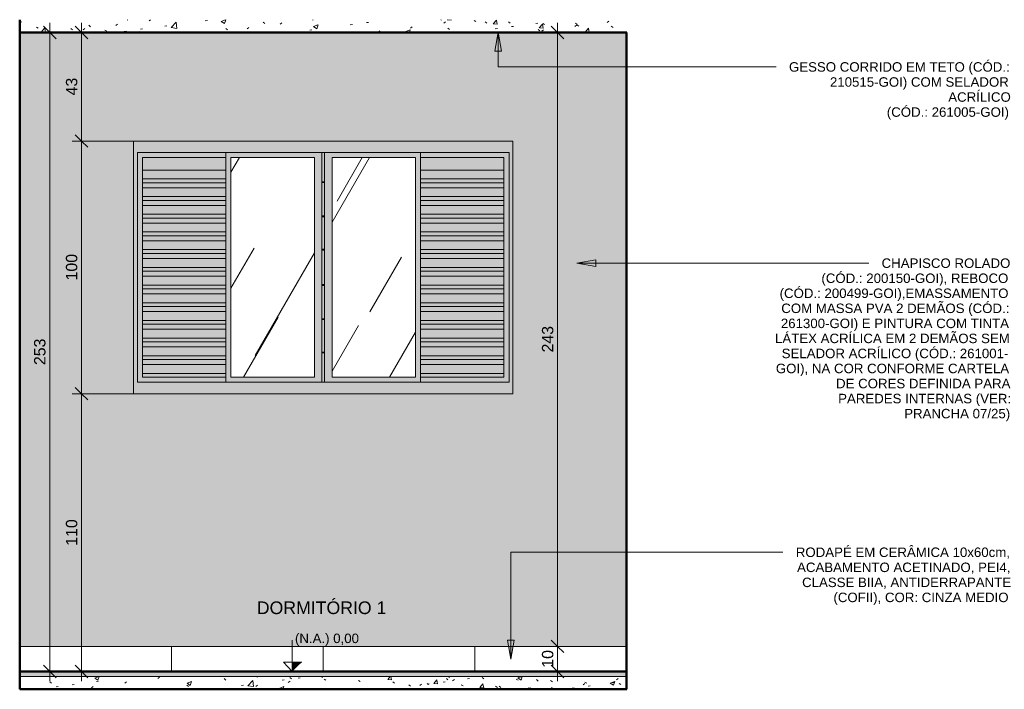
# Model space of a CAD drawing. Header units: metres. Extents: x 0.1 to 23.1, y -15.5 to 9.4.
# Tile 3 of 4: x 13.3 to 17.2, y -0.1 to 2.6. Entities that reach past the tile are written whole.
import ezdxf

# ---------------------------------------------------------------- set-up
doc = ezdxf.new("R2010")
doc.units = ezdxf.units.M
for name, color, linetype, lineweight in [('A-ANNO-DIMS', 7, 'Continuous', 9), ('A-ANNO-DIMS-25', 7, 'Continuous', 9), ('A-CLNG', 7, 'Continuous', 5), ('A-DETL-GENF', 7, 'Continuous', 5), ('A-FLOR', 7, 'Continuous', 5), ('A-FLOR-MCUT', 7, 'Continuous', 5), ('A-FLOR-PATT', 7, 'Continuous', 5), ('A-GLAZ', 7, 'Continuous', 5), ('A-WALL', 7, 'Continuous', 5), ('A-WALL-PATT', 7, 'Continuous', 5), ('G-ANNO-DIMS', 7, 'Continuous', 9), ('G-ANNO-TEXT', 7, 'Continuous', 9), ('I-WALL', 7, 'Continuous', 5)]:
    doc.layers.add(name, color=color, linetype=linetype, lineweight=lineweight)
doc.layers.add('A-DETL', color=7, linetype='Continuous', lineweight=5, true_color=0x00a600)
doc.styles.add('Arial_2', font='arial.ttf', dxfattribs={"height": 0.0375})
doc.styles.add('Arial_4', font='arial.ttf', dxfattribs={"height": 0.05})
doc.styles.add('Arial_6', font='arial.ttf', dxfattribs={"height": 0.045})
doc.dimstyles.new('Com_linha__ref__contínua__-_Cor_Vermelha_Arial_1_8mm', dxfattribs={"dimscale": 0.3048, "dimtxt": 0.045912, "dimasz": 0.164042, "dimexe": 0.123031, "dimexo": 0.123031, "dimgap": 0.012303, "dimtad": 1, "dimdec": 1, "dimlfac": 100, "dimrnd": 0.1, "dimdsep": 46, "dimtxsty": 'Arial_6', "dimblk1": 'OBLIQUE', "dimblk2": 'OBLIQUE', "dimsah": 1, "dimcen": 0.09, "dimdle": 0.123031, "dimazin": 0, "dimtfac": 1, "dimtdec": 4, "dimtix": 1, "dimtmove": 0, "dimatfit": 3, "dimfxl": 1, "dimtvp": 1, "dimtolj": 1, "dimtzin": 0, "dimarcsym": 2})
pattern_1 = [(50, (20.84092, 0), (0.1821895, -0.015938), [0.01905, -0.20955]), (355, (20.84092, 0), (-0.0352423, 0.1910586), [0.01524, -0.16764]), (100.451, (20.8561, -0.00133), (0.146942, 0.1751196), [0.01619, -0.17809]), (46.184, (20.84092, 0.0508), (0.271077, -0.0420454), [0.02857, -0.31432]), (96.636, (20.8635, 0.0473), (0.237407, 0.247433), [0.02429, -0.26714]), (351.184, (20.84092, 0.0508), (0.237406, 0.247428), [0.02286, -0.25146]), (21, (20.86632, 0.0381), (0.1516197, -0.102267), [0.01905, -0.20955]), (326, (20.86632, 0.0381), (0.0618035, 0.1841894), [0.01524, -0.16764]), (71.451, (20.87895, 0.02958), (0.213418, 0.0819242), [0.01619, -0.17809]), (37.5, (20.84092, 0), (0.00308637, 0.08455105), [0.00838, -0.15723, 0.00838, -0.1618, -0.16827]), (37.5, (20.84092, 0), (0.00308637, 0.08455105), [-0.33579, 0.00838, -0.15989]), (7.5, (20.84092, 0), (0.0668157, 0.1001782), [0.00838, -0.08865, 0.00838, -0.15342, -0.06413]), (7.5, (20.84092, 0), (0.0668157, 0.1001782), [-0.25883, 0.00838, -0.05575]), (327.5, (20.78428, 0), (0.1355866, -0.0057276), [0.00838, -0.05512, 0.00838, -0.18974, -0.26289]), (327.5, (20.78428, 0), (0.1355866, -0.0057276), [-0.26162, 0.00838, -0.25451]), (317.5, (20.75888, 0), (0.1481253, 0.0254287), [0.00838, -0.07417, 0.00838, -0.12319, -0.18669]), (317.5, (20.75888, 0), (0.1481253, 0.0254287), [-0.21412, 0.00838, -0.17831])]
pattern_2 = [(60, (0, 0), (-0.39503, 1.81578), [0.25, -0.5]), (60, (0.5, 0.475), (-0.29707, 0.835465), [0.75, -1.25]), (60, (2.5, 3.75), (-0.55998, 1.68008), [1.25, -2.825]), (60, (-4.25, -5.825), (-1.8755, 2.9015), [2.5, -5]), (60, (-7.5, -13.65), (-0.78175, 6.196), [2.75, -5.25]), (60, (30.95, 63.65), (-1.04766, 2.8854), [3.75, -7.5]), (60, (0.25, 5), (-0.8698, 1.74348), [1.75, -5]), (60, (-75.75, -164), (-0.03008, 2.2979), [1.5, -1.875]), (60, (0.375, 0.575), (-2.2478, 2.8566), [2, -3]), (60, (-30.85, 58.625), (0.093477, -1.988093), [1.25, -2.875]), (60, (2.5, 2.825), (-0.39503, 1.81578), [0.25, -0.5]), (60, (-0.5, 0.475), (-0.29707, 0.835465), [0.75, -1.25]), (60, (2.5, -3.75), (-0.55998, 1.68008), [1.25, -2.825]), (60, (4.25, -5.825), (-1.8755, 2.9015), [2.5, -5]), (60, (-7.5, 13.65), (-0.7817, 6.196), [2.75, -5.25]), (60, (-30.95, -63.65), (-1.04766, 2.8854), [3.75, -7.5]), (60, (0.25, -5), (-0.8698, 1.74348), [1.75, -5]), (60, (-75.75, 164), (-0.03008, 2.2979), [1.5, -1.875]), (60, (-0.375, -0.575), (-2.2478, 2.8566), [2, -3]), (60, (-30.85, -58.625), (0.093477, -1.988093), [1.25, -2.875])]

# ---------------------------------------------------------------- blocks, each defined once
blk = doc.blocks.new('JANELA DE CORRE_2767305-4a0')
at = {"layer": 'A-GLAZ', "true_color": 0xfffffe}
h = blk.add_hatch(color=7, dxfattribs=at)
h.paths.add_polyline_path([(-7.0936, 1.1), (-5.5936, 1.1), (-5.5936, 2.1), (-7.0936, 2.1), (-7.0936, 1.12)])
h.paths.add_polyline_path([(-6.3086, 1.145), (-7.0786, 1.145), (-7.0786, 2.055), (-5.6086, 2.055), (-5.6086, 1.145), (-5.9786, 1.145)])
for points in [[(-7.0586, 1.145), (-6.7286, 1.145), (-6.7286, 1.165), (-7.0586, 1.165), (-7.0586, 2.035), (-6.7286, 2.035), (-6.7286, 2.055), (-7.0786, 2.055), (-7.0786, 1.145), (-7.0701, 1.145)], [(-6.7286, 1.985), (-6.7286, 2.035), (-7.0586, 2.035), (-7.0586, 1.985), (-6.7786, 1.985)], [(-5.9586, 1.145), (-5.6086, 1.145), (-5.6086, 2.055), (-5.9586, 2.055), (-5.9586, 2.035), (-5.6286, 2.035), (-5.6286, 1.165), (-5.9586, 1.165)], [(-5.6319, 1.985), (-5.6286, 1.985), (-5.6286, 2.035), (-5.9586, 2.035), (-5.9586, 1.985), (-5.6786, 1.985)], [(-6.7286, 1.95), (-6.7286, 1.985), (-7.0586, 1.985), (-7.0586, 1.95), (-6.8136, 1.95)], [(-6.7286, 1.935), (-6.7286, 1.95), (-7.0586, 1.95), (-7.0586, 1.935), (-6.8286, 1.935)], [(-5.6436, 1.95), (-5.6286, 1.95), (-5.6286, 1.985), (-5.9586, 1.985), (-5.9586, 1.95), (-5.7136, 1.95)], [(-5.6286, 1.935), (-5.6286, 1.95), (-5.9586, 1.95), (-5.9586, 1.935), (-5.6486, 1.935)], [(-6.8486, 1.915), (-6.7286, 1.915), (-6.7286, 1.935), (-7.0586, 1.935), (-7.0586, 1.915), (-6.9438, 1.915)], [(-6.9438, 1.88), (-6.7286, 1.88), (-6.7286, 1.915), (-7.0586, 1.915), (-7.0586, 1.88)], [(-6.3486, 1.9355), (-6.3386, 1.9355), (-6.3386, 1.9385), (-6.3486, 1.9385)], [(-5.6553, 1.915), (-5.6286, 1.915), (-5.6286, 1.935), (-5.9586, 1.935), (-5.9586, 1.915), (-5.7436, 1.915)], [(-5.7436, 1.88), (-5.6286, 1.88), (-5.6286, 1.915), (-5.9586, 1.915), (-5.9586, 1.88)], [(-6.7286, 1.865), (-6.7286, 1.88), (-7.0586, 1.88), (-7.0586, 1.865), (-6.8986, 1.865)], [(-5.6286, 1.865), (-5.6286, 1.88), (-5.9586, 1.88), (-5.9586, 1.865), (-5.6719, 1.865)], [(-6.7286, 1.845), (-6.7286, 1.865), (-7.0586, 1.865), (-7.0586, 1.845), (-6.9186, 1.845)], [(-6.9438, 1.81), (-6.7286, 1.81), (-6.7286, 1.845), (-7.0586, 1.845), (-7.0586, 1.81)], [(-5.6286, 1.845), (-5.6286, 1.865), (-5.9586, 1.865), (-5.9586, 1.845), (-5.6786, 1.845)], [(-5.7436, 1.81), (-5.6286, 1.81), (-5.6286, 1.845), (-5.9586, 1.845), (-5.9586, 1.81)], [(-6.7286, 1.795), (-6.7286, 1.81), (-7.0586, 1.81), (-7.0586, 1.795), (-6.9438, 1.795)], [(-6.7286, 1.775), (-6.7286, 1.795), (-7.0586, 1.795), (-7.0586, 1.775), (-6.9438, 1.775)], [(-6.3437, 1.8005), (-6.3386, 1.8005), (-6.3386, 1.8035), (-6.3486, 1.8035), (-6.3486, 1.8005)], [(-5.9586, 1.795), (-5.6286, 1.795), (-5.6286, 1.81), (-5.9586, 1.81)], [(-5.9586, 1.775), (-5.6286, 1.775), (-5.6286, 1.795), (-5.9586, 1.795)], [(-6.9438, 1.74), (-6.7286, 1.74), (-6.7286, 1.775), (-7.0586, 1.775), (-7.0586, 1.74)], [(-5.7436, 1.74), (-5.6286, 1.74), (-5.6286, 1.775), (-5.9586, 1.775), (-5.9586, 1.74)], [(-6.7286, 1.725), (-6.7286, 1.74), (-7.0586, 1.74), (-7.0586, 1.725), (-6.9438, 1.725)], [(-6.7286, 1.705), (-6.7286, 1.725), (-7.0586, 1.725), (-7.0586, 1.705), (-6.9438, 1.705)], [(-5.6286, 1.725), (-5.6286, 1.74), (-5.9586, 1.74), (-5.9586, 1.725), (-5.7186, 1.725)], [(-5.6286, 1.705), (-5.6286, 1.725), (-5.9586, 1.725), (-5.9586, 1.705), (-5.7253, 1.705)], [(-6.9438, 1.67), (-6.7286, 1.67), (-6.7286, 1.705), (-7.0586, 1.705), (-7.0586, 1.67)], [(-5.7436, 1.67), (-5.6286, 1.67), (-5.6286, 1.705), (-5.9586, 1.705), (-5.9586, 1.67)], [(-6.7286, 1.655), (-6.7286, 1.67), (-7.0586, 1.67), (-7.0586, 1.655), (-6.9438, 1.655)], [(-6.7286, 1.635), (-6.7286, 1.655), (-7.0586, 1.655), (-7.0586, 1.635), (-6.9438, 1.635)], [(-6.3437, 1.6685), (-6.3386, 1.6685), (-6.3386, 1.6715), (-6.3486, 1.6715), (-6.3486, 1.6685)], [(-5.9586, 1.655), (-5.6286, 1.655), (-5.6286, 1.67), (-5.9586, 1.67)], [(-5.7436, 1.635), (-5.6286, 1.635), (-5.6286, 1.655), (-5.9586, 1.655), (-5.9586, 1.635)], [(-6.9438, 1.6), (-6.7286, 1.6), (-6.7286, 1.635), (-7.0586, 1.635), (-7.0586, 1.6)], [(-6.7286, 1.585), (-6.7286, 1.6), (-7.0586, 1.6), (-7.0586, 1.585), (-6.9438, 1.585)], [(-5.7436, 1.6), (-5.6286, 1.6), (-5.6286, 1.635), (-5.9586, 1.635), (-5.9586, 1.6)], [(-5.9586, 1.585), (-5.6286, 1.585), (-5.6286, 1.6), (-5.9586, 1.6), (-5.9586, 1.5863)], [(-6.9438, 1.565), (-6.7286, 1.565), (-6.7286, 1.585), (-7.0586, 1.585), (-7.0586, 1.565)], [(-6.9438, 1.53), (-6.7286, 1.53), (-6.7286, 1.565), (-7.0586, 1.565), (-7.0586, 1.53)], [(-5.7436, 1.565), (-5.6286, 1.565), (-5.6286, 1.585), (-5.9586, 1.585), (-5.9586, 1.565)], [(-5.7436, 1.53), (-5.6286, 1.53), (-5.6286, 1.565), (-5.9586, 1.565), (-5.9586, 1.53)], [(-6.7286, 1.515), (-6.7286, 1.53), (-7.0586, 1.53), (-7.0586, 1.515), (-6.9438, 1.515)], [(-6.3437, 1.5285), (-6.3386, 1.5285), (-6.3386, 1.5315), (-6.3486, 1.5315), (-6.3486, 1.5285)], [(-5.9586, 1.515), (-5.6286, 1.515), (-5.6286, 1.53), (-5.9586, 1.53)], [(-6.7286, 1.495), (-6.7286, 1.515), (-7.0586, 1.515), (-7.0586, 1.495), (-6.9438, 1.495)], [(-6.9438, 1.46), (-6.7286, 1.46), (-6.7286, 1.495), (-7.0586, 1.495), (-7.0586, 1.46)], [(-5.7436, 1.495), (-5.6286, 1.495), (-5.6286, 1.515), (-5.9586, 1.515), (-5.9586, 1.495)], [(-5.7436, 1.46), (-5.6286, 1.46), (-5.6286, 1.495), (-5.9586, 1.495), (-5.9586, 1.46)], [(-6.7286, 1.445), (-6.7286, 1.46), (-7.0586, 1.46), (-7.0586, 1.445), (-6.9438, 1.445)], [(-6.7286, 1.425), (-6.7286, 1.445), (-7.0586, 1.445), (-7.0586, 1.425), (-6.9438, 1.425)], [(-5.6286, 1.445), (-5.6286, 1.46), (-5.9586, 1.46), (-5.9586, 1.445), (-5.7436, 1.445)], [(-5.6286, 1.425), (-5.6286, 1.445), (-5.9586, 1.445), (-5.9586, 1.425), (-5.7436, 1.425)], [(-6.9438, 1.39), (-6.7286, 1.39), (-6.7286, 1.425), (-7.0586, 1.425), (-7.0586, 1.39)], [(-5.6286, 1.39), (-5.6286, 1.425), (-5.9586, 1.425), (-5.9586, 1.39), (-5.7436, 1.39)], [(-7.0586, 1.375), (-6.7286, 1.375), (-6.7286, 1.39), (-7.0586, 1.39)], [(-6.9438, 1.355), (-6.7286, 1.355), (-6.7286, 1.375), (-7.0586, 1.375), (-7.0586, 1.355)], [(-6.3437, 1.3935), (-6.3386, 1.3935), (-6.3386, 1.3965), (-6.3486, 1.3965), (-6.3486, 1.3935)], [(-5.7436, 1.375), (-5.6286, 1.375), (-5.6286, 1.39), (-5.9586, 1.39), (-5.9586, 1.375), (-5.7486, 1.375)], [(-5.6286, 1.355), (-5.6286, 1.375), (-5.9586, 1.375), (-5.9586, 1.355), (-5.7436, 1.355)], [(-6.9438, 1.32), (-6.7286, 1.32), (-6.7286, 1.355), (-7.0586, 1.355), (-7.0586, 1.32)], [(-5.8036, 1.32), (-5.6286, 1.32), (-5.6286, 1.355), (-5.9586, 1.355), (-5.9586, 1.32)], [(-6.7286, 1.305), (-6.7286, 1.32), (-7.0586, 1.32), (-7.0586, 1.305), (-6.9438, 1.305)], [(-6.7286, 1.285), (-6.7286, 1.305), (-7.0586, 1.305), (-7.0586, 1.285), (-6.9438, 1.285)], [(-5.8186, 1.305), (-5.6286, 1.305), (-5.6286, 1.32), (-5.9586, 1.32), (-5.9586, 1.305)], [(-5.9586, 1.285), (-5.6286, 1.285), (-5.6286, 1.305), (-5.9586, 1.305)], [(-7.0436, 1.25), (-6.7286, 1.25), (-6.7286, 1.285), (-7.0586, 1.285), (-7.0586, 1.25)], [(-7.0486, 1.235), (-6.7286, 1.235), (-6.7286, 1.25), (-7.0586, 1.25), (-7.0586, 1.235)], [(-6.3437, 1.2615), (-6.3386, 1.2615), (-6.3386, 1.2645), (-6.3486, 1.2645), (-6.3486, 1.2615)], [(-5.8736, 1.25), (-5.6286, 1.25), (-5.6286, 1.285), (-5.9586, 1.285), (-5.9586, 1.25)], [(-5.6286, 1.235), (-5.6286, 1.25), (-5.9586, 1.25), (-5.9586, 1.235), (-5.6386, 1.235)], [(-7.0493, 1.215), (-6.7286, 1.215), (-6.7286, 1.235), (-7.0586, 1.235), (-7.0586, 1.215), (-7.0553, 1.215)], [(-7.0519, 1.18), (-6.7286, 1.18), (-6.7286, 1.215), (-7.0586, 1.215), (-7.0586, 1.18)], [(-5.6286, 1.215), (-5.6286, 1.235), (-5.9586, 1.235), (-5.9586, 1.215), (-5.6319, 1.215)], [(-5.9586, 1.18), (-5.6286, 1.18), (-5.6286, 1.215), (-5.9586, 1.215)], [(-7.0586, 1.165), (-6.7286, 1.165), (-6.7286, 1.18), (-7.0586, 1.18), (-7.0586, 1.1671)], [(-5.7436, 1.165), (-5.6286, 1.165), (-5.6286, 1.18), (-5.9586, 1.18), (-5.9586, 1.165)]]:
    blk.add_hatch(color=7, dxfattribs=at).paths.add_polyline_path(points)
h = blk.add_hatch(color=7, dxfattribs=at)
h.paths.add_polyline_path([(-6.3486, 1.145), (-6.3486, 2.055), (-6.7286, 2.055), (-6.7286, 1.145), (-6.3786, 1.145)])
h.paths.add_polyline_path([(-6.3786, 1.165), (-6.7086, 1.165), (-6.7086, 2.035), (-6.3786, 2.035), (-6.3786, 1.255)])
at = {"layer": 'A-GLAZ', "true_color": 0xbee8fe}
h = blk.add_hatch(dxfattribs=at)
h.set_pattern_fill('FP_8', color=254, style=0, pattern_type=2)
h.set_pattern_definition(pattern_2)
h.paths.add_polyline_path([(-6.7086, 1.165), (-6.3786, 1.165), (-6.3786, 2.035), (-6.7086, 2.035), (-6.7086, 1.255)])
at = {"layer": 'A-GLAZ', "true_color": 0xfffffe}
h = blk.add_hatch(color=7, dxfattribs=at)
h.paths.add_polyline_path([(-5.9586, 1.145), (-5.9586, 2.055), (-6.3386, 2.055), (-6.3386, 1.145), (-5.9786, 1.145)])
h.paths.add_polyline_path([(-5.9786, 1.165), (-6.3086, 1.165), (-6.3086, 2.035), (-5.9786, 2.035), (-5.9786, 1.255)])
at = {"layer": 'A-GLAZ', "true_color": 0xbee8fe}
h = blk.add_hatch(dxfattribs=at)
h.set_pattern_fill('FP_8', color=254, style=0, pattern_type=2)
h.set_pattern_definition(pattern_2)
h.paths.add_polyline_path([(-6.3086, 1.165), (-5.9786, 1.165), (-5.9786, 2.035), (-6.3086, 2.035), (-6.3086, 1.255)])
at = {"layer": 'A-GLAZ'}
for p, q in [((-5.5936, 2.1), (-7.0936, 2.1)), ((-7.0936, 2.1), (-7.0936, 1.1)), ((-5.5936, 1.1), (-5.5936, 2.1)), ((-7.0786, 1.145), (-7.0786, 2.055)), ((-7.0786, 2.055), (-6.3486, 2.055)), ((-7.0586, 2.035), (-6.7286, 2.035)), ((-7.0586, 1.165), (-7.0586, 2.035)), ((-6.7286, 2.055), (-6.7286, 1.145)), ((-6.7086, 1.165), (-6.7086, 2.035)), ((-6.7086, 2.035), (-6.3786, 2.035)), ((-6.3786, 2.035), (-6.3786, 1.165)), ((-6.3386, 2.055), (-5.6086, 2.055)), ((-6.3086, 2.035), (-5.9786, 2.035)), ((-6.3086, 1.165), (-6.3086, 2.035)), ((-5.9786, 2.035), (-5.9786, 1.165)), ((-5.9586, 1.145), (-5.9586, 2.055)), ((-5.9586, 2.035), (-5.6286, 2.035)), ((-5.6286, 2.035), (-5.6286, 1.165)), ((-5.6086, 2.055), (-5.6086, 1.145)), ((-7.0586, 1.985), (-6.7286, 1.985)), ((-7.0586, 1.95), (-6.7286, 1.95)), ((-5.9586, 1.985), (-5.6286, 1.985)), ((-5.9586, 1.95), (-5.6286, 1.95)), ((-7.0586, 1.935), (-6.7286, 1.935)), ((-7.0586, 1.915), (-6.7286, 1.915)), ((-6.3486, 1.9355), (-6.3486, 1.9385)), ((-6.3386, 1.9385), (-6.3386, 1.9355)), ((-5.9586, 1.935), (-5.6286, 1.935)), ((-5.9586, 1.915), (-5.6286, 1.915)), ((-7.0586, 1.88), (-6.7286, 1.88)), ((-5.9586, 1.88), (-5.6286, 1.88)), ((-7.0586, 1.865), (-6.7286, 1.865)), ((-7.0586, 1.845), (-6.7286, 1.845)), ((-5.9586, 1.865), (-5.6286, 1.865)), ((-5.9586, 1.845), (-5.6286, 1.845)), ((-7.0586, 1.81), (-6.7286, 1.81)), ((-7.0586, 1.795), (-6.7286, 1.795)), ((-6.3486, 1.8005), (-6.3486, 1.8035)), ((-6.3386, 1.8035), (-6.3386, 1.8005)), ((-5.9586, 1.81), (-5.6286, 1.81)), ((-5.9586, 1.795), (-5.6286, 1.795)), ((-7.0586, 1.775), (-6.7286, 1.775)), ((-5.9586, 1.775), (-5.6286, 1.775)), ((-7.0586, 1.74), (-6.7286, 1.74)), ((-7.0586, 1.725), (-6.7286, 1.725)), ((-5.9586, 1.74), (-5.6286, 1.74)), ((-5.9586, 1.725), (-5.6286, 1.725)), ((-7.0586, 1.705), (-6.7286, 1.705)), ((-5.9586, 1.705), (-5.6286, 1.705)), ((-7.0586, 1.67), (-6.7286, 1.67)), ((-7.0586, 1.655), (-6.7286, 1.655)), ((-6.3486, 1.6685), (-6.3486, 1.6715)), ((-6.3386, 1.6715), (-6.3386, 1.6685)), ((-5.9586, 1.67), (-5.6286, 1.67)), ((-5.9586, 1.655), (-5.6286, 1.655)), ((-7.0586, 1.635), (-6.7286, 1.635)), ((-7.0586, 1.6), (-6.7286, 1.6)), ((-5.9586, 1.635), (-5.6286, 1.635)), ((-5.9586, 1.6), (-5.6286, 1.6)), ((-7.0586, 1.585), (-6.7286, 1.585)), ((-7.0586, 1.565), (-6.7286, 1.565)), ((-5.9586, 1.585), (-5.6286, 1.585)), ((-5.9586, 1.565), (-5.6286, 1.565)), ((-7.0586, 1.53), (-6.7286, 1.53)), ((-6.3486, 1.5285), (-6.3486, 1.5315)), ((-6.3386, 1.5315), (-6.3386, 1.5285)), ((-5.9586, 1.53), (-5.6286, 1.53)), ((-7.0586, 1.515), (-6.7286, 1.515)), ((-7.0586, 1.495), (-6.7286, 1.495)), ((-5.9586, 1.515), (-5.6286, 1.515)), ((-5.9586, 1.495), (-5.6286, 1.495)), ((-7.0586, 1.46), (-6.7286, 1.46)), ((-7.0586, 1.445), (-6.7286, 1.445)), ((-5.9586, 1.46), (-5.6286, 1.46)), ((-5.9586, 1.445), (-5.6286, 1.445)), ((-7.0586, 1.425), (-6.7286, 1.425)), ((-5.9586, 1.425), (-5.6286, 1.425)), ((-7.0586, 1.39), (-6.7286, 1.39)), ((-7.0586, 1.375), (-6.7286, 1.375)), ((-6.3486, 1.3935), (-6.3486, 1.3965)), ((-6.3386, 1.3965), (-6.3386, 1.3935)), ((-5.9586, 1.39), (-5.6286, 1.39)), ((-5.9586, 1.375), (-5.6286, 1.375)), ((-7.0586, 1.355), (-6.7286, 1.355)), ((-5.9586, 1.355), (-5.6286, 1.355)), ((-7.0586, 1.32), (-6.7286, 1.32)), ((-7.0586, 1.305), (-6.7286, 1.305)), ((-5.9586, 1.32), (-5.6286, 1.32)), ((-5.9586, 1.305), (-5.6286, 1.305)), ((-7.0586, 1.285), (-6.7286, 1.285)), ((-7.0586, 1.25), (-6.7286, 1.25)), ((-6.3486, 1.2615), (-6.3486, 1.2645)), ((-6.3386, 1.2645), (-6.3386, 1.2615)), ((-5.9586, 1.285), (-5.6286, 1.285)), ((-5.9586, 1.25), (-5.6286, 1.25)), ((-7.0586, 1.235), (-6.7286, 1.235)), ((-7.0586, 1.215), (-6.7286, 1.215)), ((-5.9586, 1.235), (-5.6286, 1.235)), ((-5.9586, 1.215), (-5.6286, 1.215)), ((-6.7286, 1.18), (-7.0586, 1.18)), ((-5.6286, 1.18), (-5.9586, 1.18)), ((-6.3486, 1.145), (-7.0786, 1.145)), ((-6.7286, 1.165), (-7.0586, 1.165)), ((-6.3786, 1.165), (-6.7086, 1.165)), ((-5.6086, 1.145), (-6.3386, 1.145)), ((-5.9786, 1.165), (-6.3086, 1.165)), ((-5.6286, 1.165), (-5.9586, 1.165)), ((-7.0936, 1.1), (-5.5936, 1.1))]:
    blk.add_line(p, q, dxfattribs=at)
blk = doc.blocks.new('Elevações de ponto - Cota de elevação - corte _N_O e N_A_-1979376-4a')
at = {"layer": 'G-ANNO-DIMS'}
blk.add_hatch(color=256, dxfattribs=at).paths.add_polyline_path([(-6.4285, 0.0368), (-6.4668, 0), (-6.4668, 0.0368)])
for p, q in [((-6.4668, 0), (-6.4668, 0.125)), ((-6.5011, 0.0993), (-6.2022, 0.0993)), ((-6.4668, 0), (-6.5011, 0.0368)), ((-6.5011, 0.0368), (-6.4285, 0.0368)), ((-6.4668, 0.0368), (-6.5011, 0.0368)), ((-6.5011, 0.0368), (-6.4668, 0)), ((-6.4668, 0), (-6.4668, 0.0368))]:
    blk.add_line(p, q, dxfattribs=at)
blk = doc.blocks.new('DIMBLOCK9-4a')
at = {"layer": 'A-ANNO-DIMS-25', "color": 242, "true_color": 0xbd2b2e, "transparency": 16777216}
for p, q in [((13.5418, 2.53), (13.5168, 2.555)), ((13.5418, 2.5675), (13.5418, 2.1)), ((13.5418, 2.53), (13.5397, 2.53)), ((13.5418, 2.53), (13.5668, 2.505)), ((13.5418, 2.53), (13.5793, 2.53)), ((13.5418, 2.1), (13.5168, 2.125)), ((13.5418, 2.1), (13.5043, 2.1)), ((13.5418, 2.1), (13.5668, 2.075)), ((13.5418, 2.1), (13.933, 2.1))]:
    blk.add_line(p, q, dxfattribs=at)
at = {"layer": 'A-ANNO-DIMS-25', "color": 0, "transparency": 16777216, "insert": (13.4797, 2.2804), "char_height": 0.045, "width": 0.083065, "attachment_point": 1, "rotation": 90, "line_spacing_factor": 0.941778, "style": 'Arial_6'}
blk.add_mtext('43', dxfattribs=at)
blk = doc.blocks.new('_Oblique')
at = {"color": 0, "linetype": 'ByBlock', "lineweight": -2}
blk.add_line((-0.5, -0.5), (0.5, 0.5), dxfattribs=at)
blk = doc.blocks.new('DIMBLOCK10-4a')
at = {"layer": 'A-ANNO-DIMS-25', "color": 242, "true_color": 0xbd2b2e, "transparency": 16777216}
for p, q in [((13.5418, 2.1), (13.5168, 2.125)), ((13.5418, 2.1), (13.5043, 2.1)), ((13.5418, 2.1), (13.5418, 1.1)), ((13.5418, 2.1), (13.5668, 2.075)), ((13.5418, 2.1), (13.933, 2.1)), ((13.5418, 1.1), (13.5043, 1.1)), ((13.5418, 1.1), (13.5168, 1.125)), ((13.5418, 1.1), (13.5668, 1.075)), ((13.5418, 1.1), (13.9234, 1.1))]:
    blk.add_line(p, q, dxfattribs=at)
at = {"layer": 'A-ANNO-DIMS-25', "color": 0, "transparency": 16777216, "insert": (13.4797, 1.5481), "char_height": 0.045, "width": 0.124597, "attachment_point": 1, "rotation": 90, "line_spacing_factor": 0.941778, "style": 'Arial_6'}
blk.add_mtext('100', dxfattribs=at)
blk = doc.blocks.new('DIMBLOCK11-4a')
at = {"layer": 'A-ANNO-DIMS-25', "color": 242, "true_color": 0xbd2b2e, "transparency": 16777216}
for p, q in [((13.5418, 1.1), (13.5043, 1.1)), ((13.5418, 1.1), (13.5168, 1.125)), ((13.5418, 1.1), (13.5418, -0.0375)), ((13.5418, 1.1), (13.5668, 1.075)), ((13.5418, 1.1), (13.9234, 1.1)), ((13.5418, 0), (13.5168, 0.025)), ((13.5418, 0), (13.5397, 0)), ((13.5418, 0), (13.5668, -0.025)), ((13.5418, 0), (13.5793, 0))]:
    blk.add_line(p, q, dxfattribs=at)
at = {"layer": 'A-ANNO-DIMS-25', "color": 0, "transparency": 16777216, "insert": (13.4797, 0.4981), "char_height": 0.045, "width": 0.124597, "attachment_point": 1, "rotation": 90, "line_spacing_factor": 0.941778, "style": 'Arial_6'}
blk.add_mtext('110', dxfattribs=at)
blk = doc.blocks.new('DIMBLOCK12-4a')
at = {"layer": 'A-ANNO-DIMS-25', "color": 242, "true_color": 0xbd2b2e, "transparency": 16777216}
for p, q in [((15.4245, 2.53), (15.3995, 2.555)), ((15.4245, 2.5675), (15.4245, 0.1)), ((15.4245, 2.53), (15.4223, 2.53)), ((15.4245, 2.53), (15.4495, 2.505)), ((15.4245, 2.53), (15.462, 2.53)), ((15.4245, 0.1), (15.3995, 0.125)), ((15.4245, 0.1), (15.4223, 0.1)), ((15.4245, 0.1), (15.4495, 0.075)), ((15.4245, 0.1), (15.462, 0.1))]:
    blk.add_line(p, q, dxfattribs=at)
at = {"layer": 'A-ANNO-DIMS-25', "color": 0, "transparency": 16777216, "insert": (15.3623, 1.2631), "char_height": 0.045, "width": 0.124597, "attachment_point": 1, "rotation": 90, "line_spacing_factor": 0.941778, "style": 'Arial_6'}
blk.add_mtext('243', dxfattribs=at)
blk = doc.blocks.new('DIMBLOCK13-4a')
at = {"layer": 'A-ANNO-DIMS-25', "color": 242, "true_color": 0xbd2b2e, "transparency": 16777216}
for p, q in [((15.4245, 0.1), (15.3995, 0.125)), ((15.4245, 0.1), (15.4223, 0.1)), ((15.4245, 0.1), (15.4245, -0.0375)), ((15.4245, 0.1), (15.4495, 0.075)), ((15.4245, 0.1), (15.462, 0.1)), ((15.4245, 0), (15.3995, 0.025)), ((15.4245, 0), (15.4223, 0)), ((15.4245, 0), (15.4495, -0.025)), ((15.4245, 0), (15.462, 0))]:
    blk.add_line(p, q, dxfattribs=at)
at = {"layer": 'A-ANNO-DIMS-25', "color": 0, "transparency": 16777216, "insert": (15.3623, 0.0154), "char_height": 0.045, "width": 0.083065, "attachment_point": 1, "rotation": 90, "line_spacing_factor": 0.941778, "style": 'Arial_6'}
blk.add_mtext('10', dxfattribs=at)
blk = doc.blocks.new('DIMBLOCK14-4a')
at = {"layer": 'A-ANNO-DIMS-25', "color": 242, "true_color": 0xbd2b2e, "transparency": 16777216}
for p, q in [((13.416, 2.53), (13.391, 2.555)), ((13.416, 2.5675), (13.416, -0.0375)), ((13.416, 2.53), (13.4139, 2.53)), ((13.416, 2.53), (13.441, 2.505)), ((13.416, 2.53), (13.4535, 2.53)), ((13.416, 0), (13.391, 0.025)), ((13.416, 0), (13.4139, 0)), ((13.416, 0), (13.441, -0.025)), ((13.416, 0), (13.4535, 0))]:
    blk.add_line(p, q, dxfattribs=at)
at = {"layer": 'A-ANNO-DIMS-25', "color": 0, "transparency": 16777216, "insert": (13.3538, 1.2131), "char_height": 0.045, "width": 0.124597, "attachment_point": 1, "rotation": 90, "line_spacing_factor": 0.941778, "style": 'Arial_6'}
blk.add_mtext('253', dxfattribs=at)

msp = doc.modelspace()

# ---------------------------------------------------------------- hatches: boundary and pattern name
at = {"layer": 'A-DETL-GENF', "true_color": 0xffffff}
h = msp.add_hatch(color=7, dxfattribs=at)
h.paths.add_polyline_path([(14.5023, 1.145), (14.5023, 1.2615), (14.4923, 1.2615), (14.4923, 1.145), (14.4972, 1.145)])
h.paths.add_polyline_path([(14.4923, 1.2645), (14.5023, 1.2645), (14.5023, 1.3935), (14.4923, 1.3935)])
h.paths.add_polyline_path([(14.4923, 1.3965), (14.5023, 1.3965), (14.5023, 1.5285), (14.4923, 1.5285)])
h.paths.add_polyline_path([(14.4923, 1.5315), (14.5023, 1.5315), (14.5023, 1.6685), (14.4923, 1.6685), (14.4923, 1.5863)])
h.paths.add_polyline_path([(14.4972, 1.6715), (14.5023, 1.6715), (14.5023, 1.8005), (14.4923, 1.8005), (14.4923, 1.6715)])
h.paths.add_polyline_path([(14.5023, 1.8035), (14.5023, 1.9355), (14.4923, 1.9355), (14.4923, 1.8035), (14.4972, 1.8035)])
h.paths.add_polyline_path([(14.4972, 1.9385), (14.5023, 1.9385), (14.5023, 2.055), (14.4923, 2.055), (14.4923, 1.9385)])
at = {"layer": 'A-FLOR', "true_color": 0xbbc5c4}
msp.add_hatch(color=9, dxfattribs=at).paths.add_polyline_path([(15.614, -0.02), (15.6973, -0.02), (15.6973, 0), (13.2972, 0), (13.2972, -0.02), (14.4972, -0.02)])
at = {"layer": 'A-FLOR-PATT', "true_color": 0x787878}
h = msp.add_hatch(dxfattribs=at)
h.set_pattern_fill('FP_7', color=8, style=0, pattern_type=2)
h.set_pattern_definition(pattern_1)
h.paths.add_polyline_path([(14.4972, 2.53), (15.6975, 2.53), (15.6975, 2.5802), (13.2972, 2.5802), (13.2972, 2.53), (13.8971, 2.53)])
h = msp.add_hatch(dxfattribs=at)
h.set_pattern_fill('FP_7', color=8, style=0, pattern_type=2)
h.set_pattern_definition(pattern_1)
h.paths.add_polyline_path([(15.6973, -0.07), (15.6973, -0.02), (13.2972, -0.02), (13.2972, -0.07), (14.4972, -0.07)])
h = msp.add_hatch(dxfattribs=at)
h.set_pattern_fill('FP_7', color=8, style=0, pattern_type=2)
h.set_pattern_definition(pattern_1)
h.paths.add_polyline_path([(15.6975, -0.0701), (15.6975, -0.07), (14.4972, -0.0701)])
at = {"layer": 'A-WALL', "true_color": 0xf4f4f4}
for points in [[(13.2992, 0), (13.2992, 0.1), (13.2972, 0.1), (13.2972, 0)], [(15.6973, 0), (15.6973, 0.1), (15.6953, 0.1), (15.6953, 0)]]:
    msp.add_hatch(color=7, dxfattribs=at).paths.add_polyline_path(points)
at = {"layer": 'A-WALL-PATT', "true_color": 0x787878}
h = msp.add_hatch(dxfattribs=at)
h.set_pattern_fill('FP_9', color=8, style=0, pattern_type=2)
h.set_pattern_definition([(0, (15.6969, 0), (0, 0.6), []), (90, (15.6969, 0), (-0.6, 4e-17), [])])
h.paths.add_polyline_path([(15.6704, 0), (15.6953, 0), (15.6953, 0.1), (13.2992, 0.1), (13.2992, 0), (15.5807, 0)])
at = {"layer": 'G-ANNO-TEXT'}
for points in [[(15.1898, 2.5309), (15.1765, 2.4559), (15.203, 2.4559)], [(15.5007, 1.6164), (15.5757, 1.6032), (15.5757, 1.6296)], [(15.2389, 0.0496), (15.2521, 0.1246), (15.2257, 0.1246)]]:
    msp.add_hatch(color=256, dxfattribs=at).paths.add_polyline_path(points)
at = {"layer": 'I-WALL', "true_color": 0xf4eccd}
for points in [[(13.2972, -0.07), (13.2972, 2.5802), (13.2969, 2.5802), (13.2969, -0.07)], [(15.6973, 1.78), (15.6975, 1.7803), (15.6973, 1.9176)], [(15.6973, 0.93), (15.6975, 0.93), (15.6973, 1.1)], [(15.6973, -0.07), (15.6975, -0.07), (15.6973, -0.02)]]:
    msp.add_hatch(color=254, dxfattribs=at).paths.add_polyline_path(points)
h = msp.add_hatch(color=254, dxfattribs=at)
h.paths.add_polyline_path([(13.2972, 0.1), (15.6973, 0.1), (15.6973, 2.53), (13.2972, 2.53), (13.2972, 0.2368)])
h.paths.add_polyline_path([(15.0974, 1.1), (13.7473, 1.1), (13.7473, 2.1), (15.2473, 2.1), (15.2473, 1.1)])

# ---------------------------------------------------------------- linework, layer by layer
at = {"layer": 'A-CLNG'}
for p, q in [((15.6973, 2.532), (13.2972, 2.532)), ((15.6973, 2.53), (15.6973, 2.532)), ((15.6973, 2.531), (13.2972, 2.531))]:
    msp.add_line(p, q, dxfattribs=at)
at = {"layer": 'A-DETL', "color": 7}
for p, q in [((14.5023, 2.055), (14.4923, 2.055)), ((14.4923, 2.055), (14.4923, 1.9385)), ((14.5023, 1.9385), (14.5023, 2.055)), ((14.4923, 1.9385), (14.5023, 1.9385)), ((14.5023, 1.9355), (14.4923, 1.9355)), ((14.4923, 1.9355), (14.4923, 1.8035)), ((14.5023, 1.8035), (14.5023, 1.9355)), ((14.4923, 1.8035), (14.5023, 1.8035)), ((14.5023, 1.8005), (14.4923, 1.8005)), ((14.4923, 1.8005), (14.4923, 1.6715)), ((14.5023, 1.6715), (14.5023, 1.8005)), ((14.4923, 1.6715), (14.5023, 1.6715)), ((14.5023, 1.6685), (14.4923, 1.6685)), ((14.4923, 1.6685), (14.4923, 1.5315)), ((14.5023, 1.5315), (14.5023, 1.6685)), ((14.4923, 1.5315), (14.5023, 1.5315)), ((14.5023, 1.5285), (14.4923, 1.5285)), ((14.4923, 1.5285), (14.4923, 1.3965)), ((14.5023, 1.3965), (14.5023, 1.5285)), ((14.4923, 1.3965), (14.5023, 1.3965)), ((14.5023, 1.3935), (14.4923, 1.3935)), ((14.4923, 1.3935), (14.4923, 1.2645)), ((14.5023, 1.2645), (14.5023, 1.3935)), ((14.4923, 1.2645), (14.5023, 1.2645)), ((14.5023, 1.2615), (14.4923, 1.2615)), ((14.4923, 1.2615), (14.4923, 1.145)), ((14.5023, 1.145), (14.5023, 1.2615)), ((14.4923, 1.145), (14.5023, 1.145))]:
    msp.add_line(p, q, dxfattribs=at)
at = {"layer": 'A-FLOR', "lineweight": 50}
for p, q in [((13.2972, 2.5802), (13.2972, 2.53)), ((13.2972, 2.53), (15.6973, 2.53)), ((15.6973, 0), (13.2972, 0)), ((13.2972, 0), (13.2972, -0.07)), ((15.6973, -0.07), (15.6973, 0)), ((15.6973, -0.07), (13.2969, -0.07))]:
    msp.add_line(p, q, dxfattribs=at)
at = {"layer": 'A-FLOR-MCUT'}
msp.add_line((15.6973, -0.02), (13.2972, -0.02), dxfattribs=at)
at = {"layer": 'A-WALL', "lineweight": 25}
for p, q in [((13.2992, 0.1), (13.2972, 0.1)), ((13.2992, 0), (13.2992, 0.1)), ((15.6953, 0.1), (15.6953, 0)), ((15.6973, 0.1), (15.6953, 0.1))]:
    msp.add_line(p, q, dxfattribs=at)
at = {"layer": 'A-WALL'}
msp.add_line((15.6953, 0.1), (13.2992, 0.1), dxfattribs=at)
at = {"layer": 'G-ANNO-TEXT'}
for p, q in [((15.1898, 2.5309), (15.1765, 2.4559)), ((15.203, 2.4559), (15.1898, 2.5309)), ((15.1898, 2.5309), (15.1898, 2.3931)), ((15.1765, 2.4559), (15.203, 2.4559)), ((15.1898, 2.3931), (16.2273, 2.3931)), ((16.2273, 2.3931), (16.2885, 2.3931)), ((15.5757, 1.6296), (15.5007, 1.6164)), ((15.5007, 1.6164), (15.5757, 1.6032)), ((15.5007, 1.6164), (15.8877, 1.6164)), ((15.5757, 1.6032), (15.5757, 1.6296)), ((15.8877, 1.6164), (16.6549, 1.6164)), ((15.2389, 0.4723), (16.1287, 0.4723)), ((15.2389, 0.0496), (15.2389, 0.4723)), ((16.1287, 0.4723), (16.3156, 0.4723)), ((15.2521, 0.1246), (15.2257, 0.1246)), ((15.2257, 0.1246), (15.2389, 0.0496)), ((15.2389, 0.0496), (15.2521, 0.1246))]:
    msp.add_line(p, q, dxfattribs=at)
at = {"layer": 'I-WALL', "lineweight": 50}
for p, q in [((13.2972, 0), (13.2972, 2.53)), ((15.6975, 2.53), (15.6973, 2.53)), ((15.6973, 2.53), (15.6973, 0)), ((15.6973, 1.78), (15.6975, 1.78)), ((15.6973, 1.33), (15.6975, 1.33)), ((15.6975, 0.93), (15.6973, 0.93)), ((15.6973, -0.07), (15.6975, -0.07))]:
    msp.add_line(p, q, dxfattribs=at)
at = {"layer": 'I-WALL'}
for p, q in [((13.7473, 1.1), (13.7473, 2.1)), ((13.7473, 2.1), (15.2473, 2.1)), ((15.2473, 2.1), (15.2473, 1.1)), ((15.2473, 1.1), (13.7473, 1.1))]:
    msp.add_line(p, q, dxfattribs=at)

# ---------------------------------------------------------------- block references
at = {"layer": 'A-GLAZ'}
msp.add_blockref('JANELA DE CORRE_2767305-4a0', (20.8409, 0), dxfattribs=at)
at = {"layer": 'G-ANNO-DIMS'}
msp.add_blockref('Elevações de ponto - Cota de elevação - corte _N_O e N_A_-1979376-4a', (20.8409, 0), dxfattribs=at)

# ---------------------------------------------------------------- texts
at = {"layer": 'G-ANNO-DIMS', "lineweight": 18, "insert": (14.3855, 0.1504), "char_height": 0.0375, "width": 0.30255, "attachment_point": 1, "line_spacing_factor": 0.941778, "style": 'Arial_2'}
msp.add_mtext('(N.A.) 0,00', dxfattribs=at)
at = {"layer": 'G-ANNO-TEXT', "attachment_point": 1}
for s, insert, char_height, width, style in [('GESSO CORRIDO EM TETO (CÓD.: ', (16.3393, 2.4119), 0.0375, 1.066244, 'Arial_2'), ('210515-GOI) COM SELADOR ', (16.5013, 2.3523), 0.0375, 0.869831, 'Arial_2'), ('ACRÍLICO ', (16.9693, 2.2928), 0.0375, 0.302637, 'Arial_2'), ('(CÓD.: 261005-GOI)', (16.7262, 2.2333), 0.0375, 0.597257, 'Arial_2'), ('CHAPISCO ROLADO', (16.7057, 1.6352), 0.0375, 0.621308, 'Arial_2'), ('(CÓD.: 200150-GOI), REBOCO', (16.4676, 1.5756), 0.0375, 0.909915, 'Arial_2'), ('(CÓD.: 200499-GOI),EMASSAMENTO', (16.3023, 1.5161), 0.0375, 1.110337, 'Arial_2'), ('COM MASSA PVA 2 DEMÃOS (CÓD.:', (16.3089, 1.4566), 0.0375, 1.10232, 'Arial_2'), ('261300-GOI) E PINTURA COM TINTA', (16.3072, 1.397), 0.0375, 1.104325, 'Arial_2'), ('LÁTEX ACRÍLICA EM 2 DEMÃOS SEM', (16.2841, 1.3375), 0.0375, 1.132384, 'Arial_2'), ('SELADOR ACRÍLICO (CÓD.: 261001-', (16.3105, 1.278), 0.0375, 1.100316, 'Arial_2'), ('GOI), NA COR CONFORME CARTELA', (16.2874, 1.2185), 0.0375, 1.128375, 'Arial_2'), ('DE CORES DEFINIDA PARA', (16.5255, 1.1589), 0.0375, 0.839768, 'Arial_2'), ('PAREDES INTERNAS (VER:', (16.5338, 1.0994), 0.0375, 0.829747, 'Arial_2'), ('PRANCHA 07/25)', (16.795, 1.0399), 0.0375, 0.51308, 'Arial_2'), ('RODAPÉ EM CERÂMICA 10x60cm, ', (16.3664, 0.4911), 0.0375, 1.032173, 'Arial_2'), ('ACABAMENTO ACETINADO, PEI4, ', (16.3713, 0.4315), 0.0375, 1.02616, 'Arial_2'), ('CLASSE BIIA, ANTIDERRAPANTE ', (16.3912, 0.372), 0.0375, 1.002109, 'Arial_2'), ('(COFII), COR: CINZA MEDIO', (16.5152, 0.3125), 0.0375, 0.851793, 'Arial_2'), ('DORMITÓRIO 1', (14.2348, 0.2777), 0.05, 0.62732, 'Arial_4')]:
    msp.add_mtext(s, dxfattribs=dict(at, insert=insert, char_height=char_height, width=width, style=style))

# ---------------------------------------------------------------- dimensions: what is measured, and where the dimension line sits
at = {"layer": 'A-ANNO-DIMS', "color": 242, "true_color": 0xbd2b2e}
for base, p1, p2, override, picture, middle in [((13.416, 0), (13.4514, 2.53), (13.4514, 0), {"dimpost": '<>', "dimfxl": 2.53}, 'DIMBLOCK14-4a', (13.3893, 1.265)), ((13.5418, 2.1), (13.5772, 2.53), (13.9705, 2.1), {"dimpost": '<>', "dimfxl": 0.582733}, 'DIMBLOCK9-4a', (13.5151, 2.315)), ((15.4245, 0.1), (15.4598, 2.53), (15.4598, 0.1), {"dimpost": '<>', "dimfxl": 2.43}, 'DIMBLOCK12-4a', (15.3977, 1.315)), ((13.5418, 1.1), (13.9705, 2.1), (13.9609, 1.1), {"dimpost": '<>', "dimfxl": 1.000046}, 'DIMBLOCK10-4a', (13.5151, 1.6)), ((13.5418, 0), (13.9609, 1.1), (13.5772, 0), {"dimpost": '<>', "dimfxl": 1.164986}, 'DIMBLOCK11-4a', (13.5151, 0.55)), ((15.4245, 0), (15.4598, 0.1), (15.4598, 0), {"dimpost": '<>', "dimfxl": 0.1}, 'DIMBLOCK13-4a', (15.3977, 0.05))]:
    dim = msp.add_linear_dim(base=base, p1=p1, p2=p2, angle=90, dimstyle='Com_linha__ref__contínua__-_Cor_Vermelha_Arial_1_8mm', override=override, dxfattribs=at)
    dim.commit()
    dim.dimension.update_dxf_attribs({"geometry": picture, "text_midpoint": middle})

doc.saveas('drawing.dxf')
